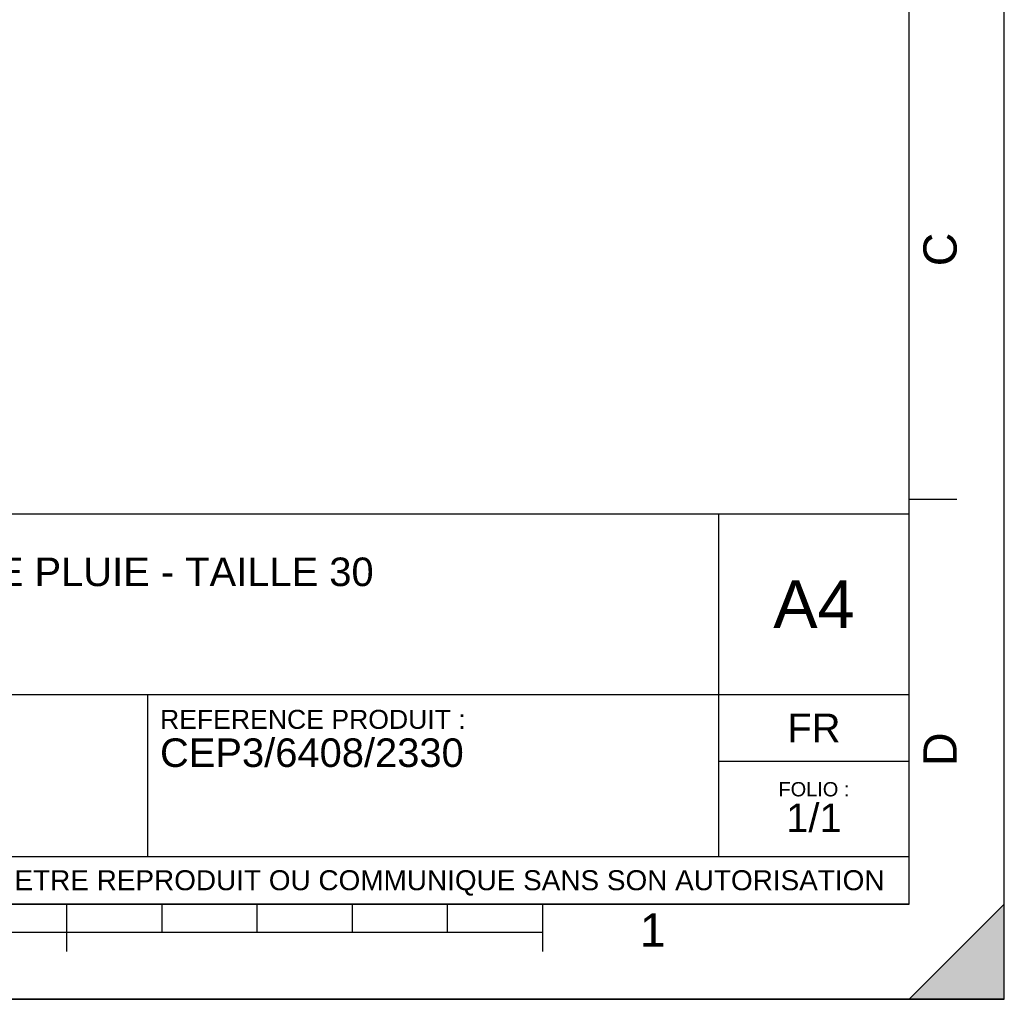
# Model space of a CAD drawing. Header units: millimetres. Extents: x 0 to 297, y 0 to 210.
# Tile 24 of 36: x 194 to 297, y 0 to 103. Entities that reach past the tile are written whole.
import ezdxf

# ---------------------------------------------------------------- set-up
doc = ezdxf.new("R2010")
doc.units = ezdxf.units.MM
doc.header["$LTSCALE"] = 16.335
doc.layers.get('0').update_dxf_attribs({"linetype": 'CONTINUOUS'})
doc.styles.get("Standard").update_dxf_attribs({"font": 'arial.ttf'})
doc.styles.add('TEXTSTYLE_2', font='arial.ttf')

# ---------------------------------------------------------------- blocks, each defined once
blk = doc.blocks.new('MARGEA4_BL0', base_point=(148.51, 105.01))
at = {"color": 7, "linetype": 'Continuous'}
for p, q in [((297.01, 0.01), (297.01, 210.01)), ((297.01, 0.01), (297.01, 210.01)), ((287.01, 10.01), (287.01, 200.01)), ((292.01, 52.51), (287.01, 52.51)), ((287.01, 10.01), (10.01, 10.01)), ((198.51, 5.01), (198.51, 10.01)), ((208.51, 7.01), (208.51, 10.01)), ((218.51, 7.01), (218.51, 10.01)), ((228.51, 7.01), (228.51, 10.01)), ((238.51, 7.01), (238.51, 10.01)), ((248.51, 5.01), (248.51, 10.01)), ((297.01, 10.01), (287.01, 0.01)), ((297.01, 10.01), (287.01, 0.01)), ((297.01, 0.01), (297.01, 10.01)), ((248.51, 7.01), (48.51, 7.01)), ((297.01, 0.01), (0.01, 0.01)), ((297.01, 0.01), (0.01, 0.01)), ((287.01, 0.01), (297.01, 0.01))]:
    blk.add_line(p, q, dxfattribs=at)
blk.add_solid([(297.01, 10.01), (287.01, 0.01), (297.01, 0.01)], dxfattribs=at)
at = {"color": 2, "linetype": 'Continuous', "style": 'TEXTSTYLE_2', "oblique": 0}
for s, p in [('C', (292.01, 77.01)), ('D', (292.01, 24.51))]:
    blk.add_text(s, height=3.5, rotation=90, dxfattribs=at).set_placement(p)
blk.add_text('1', height=3.5, dxfattribs=at).set_placement((258.71, 5.52))
blk = doc.blocks.new('*T6')
at = {"color": 2, "linetype": 'Continuous'}
for p, q in [((0, 0), (0, 41)), ((0, 41), (190, 41)), ((25, 22), (25, 41)), ((170, 5), (170, 41)), ((190, 0), (190, 41)), ((0, 31.5), (25, 31.5)), ((0, 22), (190, 22)), ((110, 5), (110, 22)), ((170, 15), (190, 15)), ((0, 5), (190, 5)), ((0, 0), (190, 0))]:
    blk.add_line(p, q, dxfattribs=at)
at = {"color": 2, "linetype": 'Continuous', "line_spacing_factor": 0.9}
for s, insert, char_height, width, attachment_point in [('ECHELLE :\\P\\H2.5;3:500', (1.28, 39.4), 2, 28.5204, 1), ("TITRE :\\P\\H3.0;CUVE A RECUPERATION D'EAU DE PLUIE - TAILLE 30", (26.28, 39.4), 2, 214.5056, 1), ('A4', (180, 34), 5, 17.0632, 2), ('REFERENCE PRODUIT :\\P\\H3.0;CEP3/6408/2330', (111.28, 20.4), 2, 64.1338, 1), ('FR', (180, 20), 3, 11.1524, 2), ('FOLIO :  \\P\\H3.0;1/1', (180, 12.81), 1.5, 17.197, 2), ('CE PLAN EST LA PROPRIETE DE LA SOCIETE SIMOP ET NE PEUT ETRE REPRODUIT OU COMMUNIQUE SANS SON AUTORISATION', (95, 3.55), 2.1, 368.8974, 2)]:
    blk.add_mtext(s, dxfattribs=dict(at, insert=insert, char_height=char_height, width=width, attachment_point=attachment_point))

msp = doc.modelspace()

# ---------------------------------------------------------------- linework, layer by layer
at = {"color": 7, "linetype": 'Continuous'}
for p, q in [((297, 0), (297, 210)), ((297.01, 0.01), (297.01, 200.01)), ((0, 0), (297, 0))]:
    msp.add_line(p, q, dxfattribs=at)

# ---------------------------------------------------------------- block references
at = {"color": 2, "linetype": 'Continuous'}
msp.add_blockref('MARGEA4_BL0', (148.51, 105.01), dxfattribs=at)
msp.add_blockref('*T6', (97.01, 10.01))

doc.saveas('drawing.dxf')
